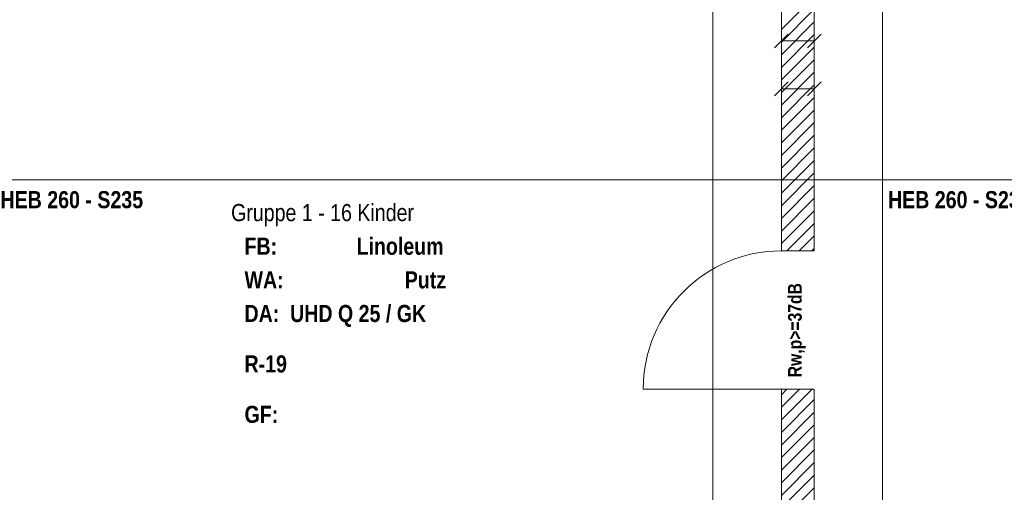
# Model space of a CAD drawing. Header units: millimetres. Extents: x 634730 to 711346, y 362082 to 425615.
# Tile 56 of 160: x 671758 to 678957, y 390568 to 394018. Entities that reach past the tile are written whole.
import ezdxf
from ezdxf.enums import TextEntityAlignment as Align

# ---------------------------------------------------------------- set-up
doc = ezdxf.new("R2010")
doc.units = ezdxf.units.MM
doc.header["$LTSCALE"] = 50
doc.linetypes.add('Strichlinie', pattern=[0.4, 0.3, -0.1])
doc.linetypes.add('Strichpunktlinie', pattern=[0.335139, 0.176389, -0.088194, 0, -0.070556])
for name, color, linetype in [('1_EG', 7, 'Continuous'), ('A_Bemaßung', 7, 'Continuous'), ('A_Beschriftung', 7, 'Continuous'), ('A_Deckenspiegel', 7, 'Continuous'), ('A_Möblierung fest', 7, 'Continuous'), ('A_Raumflächen', 7, 'Continuous'), ('A_Statik', 7, 'Continuous'), ('A_Wände', 7, 'Continuous')]:
    doc.layers.add(name, color=color, linetype=linetype)
doc.styles.add('ERSTELLTER_STIL_1', font='ARIALN.TTF')
doc.styles.add('ERSTELLTER_STIL_2', font='ARIALNB.TTF')

# ---------------------------------------------------------------- blocks, each defined once
blk = doc.blocks.new('Gruppe 1 - 16 Kinder_R-19_10_1', base_point=(21.2559, -60.601))
blk = doc.blocks.new('A$C85d2cf1a')
at = {"layer": 'A_Bemaßung', "color": 7, "linetype": 'Continuous', "lineweight": 13}
for p, q in [((31.3949, 31.8314), (31.2949, 31.7314)), ((31.3449, 31.6876), (31.3449, 31.8751)), ((31.6349, 31.8314), (31.5349, 31.7314)), ((31.5849, 31.6876), (31.5849, 31.8751)), ((31.3449, 31.7814), (31.5849, 31.7814)), ((31.3949, 31.4814), (31.2949, 31.3814)), ((31.3449, 31.3376), (31.3449, 31.5251)), ((31.6349, 31.4814), (31.5349, 31.3814)), ((31.5849, 31.3376), (31.5849, 31.5251)), ((31.3449, 31.4314), (31.5849, 31.4314))]:
    blk.add_line(p, q, dxfattribs=at)
at = {"layer": 'A_Deckenspiegel', "color": 7, "linetype": 'Strichlinie', "lineweight": 13}
for p, q in [((30.8449, 34.9973), (30.8449, 27.3445)), ((32.0849, 27.3443), (32.0849, 34.9971))]:
    blk.add_line(p, q, dxfattribs=at)
at = {"layer": 'A_Statik', "color": 7, "linetype": 'Strichpunktlinie', "lineweight": 13}
for p, q in [((24.4449, 30.7677), (31.4649, 30.7677)), ((31.4649, 30.7677), (38.4804, 30.7677))]:
    blk.add_line(p, q, dxfattribs=at)
at = {"layer": 'A_Wände', "color": 7, "linetype": 'Continuous', "lineweight": 18}
for p, q in [((31.3449, 32.1974), (31.3449, 30.2485)), ((31.5849, 30.2485), (31.5849, 32.1974)), ((31.3449, 30.2485), (31.5849, 30.2485)), ((31.3449, 30.2485), (31.5849, 30.2485)), ((31.3449, 30.2485), (31.5849, 30.2485)), ((31.3449, 29.2385), (30.3349, 29.2385)), ((31.3449, 29.2385), (31.5849, 29.2385)), ((31.3449, 29.2385), (31.3449, 26.8533)), ((31.3449, 29.2385), (31.5849, 29.2385)), ((31.3449, 29.2385), (31.5849, 29.2385)), ((31.5849, 26.8533), (31.5849, 29.2385))]:
    blk.add_line(p, q, dxfattribs=at)
at = {"layer": 'A_Wände', "color": 8, "linetype": 'Continuous', "lineweight": 18}
for p, q in [((31.3449, 31.8639), (31.5849, 32.1039)), ((31.3449, 31.772), (31.5849, 32.012)), ((31.3449, 31.6801), (31.5849, 31.9201)), ((31.3449, 31.5881), (31.5849, 31.8281)), ((31.3449, 31.4962), (31.5849, 31.7362)), ((31.3449, 31.4043), (31.5849, 31.6443)), ((31.3449, 31.3124), (31.5849, 31.5524)), ((31.3449, 31.2204), (31.5849, 31.4604)), ((31.3449, 31.1285), (31.5849, 31.3685)), ((31.3449, 31.0366), (31.5849, 31.2766)), ((31.3449, 30.9447), (31.5849, 31.1847)), ((31.3449, 30.8527), (31.5849, 31.0927)), ((31.3449, 30.7608), (31.5849, 31.0008)), ((31.3449, 30.6689), (31.5849, 30.9089)), ((31.3449, 30.577), (31.5849, 30.817)), ((31.3449, 30.485), (31.5849, 30.725)), ((31.3449, 30.3931), (31.5849, 30.6331)), ((31.3449, 30.3012), (31.5849, 30.5412)), ((31.3841, 30.2485), (31.5849, 30.4493)), ((31.476, 30.2485), (31.5849, 30.3573)), ((31.5679, 30.2485), (31.5849, 30.2654)), ((31.3449, 29.1981), (31.3852, 29.2385)), ((31.3449, 29.1062), (31.4772, 29.2385)), ((31.3449, 29.0143), (31.5691, 29.2385)), ((31.3449, 28.9223), (31.5849, 29.1623)), ((31.3449, 28.8304), (31.5849, 29.0704)), ((31.3449, 28.7385), (31.5849, 28.9785)), ((31.3449, 28.6466), (31.5849, 28.8866)), ((31.3449, 28.5546), (31.5849, 28.7946)), ((31.3449, 28.4627), (31.5849, 28.7027)), ((31.3449, 28.3708), (31.5849, 28.6108)), ((31.3449, 28.2789), (31.5849, 28.5189))]:
    blk.add_line(p, q, dxfattribs=at)
at = {"layer": 'A_Wände', "color": 7, "linetype": 'Continuous', "lineweight": 13}
blk.add_arc((31.3449, 29.2385), 1.01, 90, 180, dxfattribs=at)
at = {"layer": 'A_Wände', "color": 7, "linetype": 'Continuous', "lineweight": 18}
for p in [(31.3449, 30.2485), (31.3449, 29.2385)]:
    blk.add_point(p, dxfattribs=at)
at = {"layer": 'A_Raumflächen', "color": 7, "linetype": 'Continuous', "lineweight": 18}
ref = blk.add_blockref('Gruppe 1 - 16 Kinder_R-19_10_1', (28.1773, 29.7856), dxfattribs=at)
ref.add_attrib('ROOM_NAME', 'Gruppe 1 - 16 Kinder', dxfattribs={"color": 7, "lineweight": 18, "height": 0.125, "style": 'ERSTELLTER_STIL_1'}).set_placement((27.3218, 30.5902), align=Align.TOP_LEFT)
ref.add_attrib('ROOM_NUMBER', 'R-19', dxfattribs={"color": 7, "lineweight": 18, "height": 0.125, "style": 'ERSTELLTER_STIL_2'}).set_placement((27.42, 29.4853), align=Align.TOP_LEFT)
ref.add_attrib('floorCode', 'FB: ', dxfattribs={"color": 7, "lineweight": 18, "height": 0.125, "style": 'ERSTELLTER_STIL_2'}).set_placement((27.42, 30.3447), align=Align.TOP_LEFT)
ref.add_attrib('stFloorCovering', 'Linoleum', dxfattribs={"color": 7, "lineweight": 18, "height": 0.125, "style": 'ERSTELLTER_STIL_2'}).set_placement((28.239, 30.3447), align=Align.TOP_LEFT)
ref.add_attrib('wallCode', 'WA: ', dxfattribs={"color": 7, "lineweight": 18, "height": 0.125, "style": 'ERSTELLTER_STIL_2'}).set_placement((27.42, 30.0992), align=Align.TOP_LEFT)
ref.add_attrib('stWallCovering', 'Putz', dxfattribs={"color": 7, "lineweight": 18, "height": 0.125, "style": 'ERSTELLTER_STIL_2'}).set_placement((28.5916, 30.0992), align=Align.TOP_LEFT)
ref.add_attrib('ceilingCode', 'DA: ', dxfattribs={"color": 7, "lineweight": 18, "height": 0.125, "style": 'ERSTELLTER_STIL_2'}).set_placement((27.42, 29.8536), align=Align.TOP_LEFT)
ref.add_attrib('stCeilingCovering', 'UHD Q 25 / GK', dxfattribs={"color": 7, "lineweight": 18, "height": 0.125, "style": 'ERSTELLTER_STIL_2'}).set_placement((27.7534, 29.8536), align=Align.TOP_LEFT)
ref.add_attrib('measuredNetAreaCode', 'GF: ', dxfattribs={"color": 7, "lineweight": 18, "height": 0.125, "style": 'ERSTELLTER_STIL_2'}).set_placement((27.42, 29.117), align=Align.TOP_LEFT)
at = {"layer": 'A_Beschriftung', "color": 7, "style": 'ERSTELLTER_STIL_2'}
for p in [(25.636, 30.5596), (32.1249, 30.5596)]:
    blk.add_text('HEB 260 - S235', height=0.125, dxfattribs=at).set_placement(p)
at = {"layer": 'A_Beschriftung', "color": 253, "true_color": 0x9f9f9f, "style": 'ERSTELLTER_STIL_2'}
blk.add_text('Rw,p>=37dB', height=0.1, rotation=90, dxfattribs=at).set_placement((31.4936, 29.3253))
at = {"layer": 'A_Möblierung fest', "color": 7, "lineweight": 13, "style": 'ERSTELLTER_STIL_2', "text_generation_flag": 2}
blk.add_attdef('txt', text='', height=0.12, rotation=359.99883, dxfattribs=at).set_placement((23.514, 39.2921), align=Align.MIDDLE_CENTER)
at = {"layer": 'A_Möblierung fest', "color": 7, "lineweight": 13, "style": 'ERSTELLTER_STIL_2'}
blk.add_attdef('txt', text='', height=0.12, dxfattribs=at).set_placement((10.172, 25.6523), align=Align.MIDDLE_CENTER)
at = {"layer": 'A_Raumflächen', "color": 7, "lineweight": 18}
for tag, style, p in [('ROOM_NAME', 'ERSTELLTER_STIL_1', (30.4276, 25.9283)), ('DUMMY_850', 'ERSTELLTER_STIL_1', (31.5414, 25.9585)), ('ROOM_NAME', 'ERSTELLTER_STIL_1', (47.266, 25.9283)), ('DUMMY_850', 'ERSTELLTER_STIL_1', (48.3798, 25.9585)), ('floorCode', 'ERSTELLTER_STIL_2', (30.5258, 25.6828)), ('stFloorCovering', 'ERSTELLTER_STIL_2', (31.0934, 25.6828)), ('floorCode', 'ERSTELLTER_STIL_2', (47.3642, 25.6828)), ('stFloorCovering', 'ERSTELLTER_STIL_2', (47.9319, 25.6828)), ('DUMMY_851', 'ERSTELLTER_STIL_2', (30.5258, 25.4675)), ('DUMMY_851', 'ERSTELLTER_STIL_2', (47.3642, 25.4675)), ('measuredNetAreaCode', 'ERSTELLTER_STIL_2', (30.5258, 25.1917)), ('measuredNetAreaCode', 'ERSTELLTER_STIL_2', (47.3642, 25.1917))]:
    blk.add_attdef(tag, text='', height=0.125, dxfattribs=dict(at, style=style)).set_placement(p, align=Align.TOP_LEFT)

msp = doc.modelspace()

# ---------------------------------------------------------------- block references
at = {"layer": '1_EG', "xscale": 1000, "yscale": 1000, "zscale": 1000}
msp.add_blockref('A$C85d2cf1a', (645981.7, 362082.4, 41515.3), dxfattribs=at)

doc.saveas('drawing.dxf')
